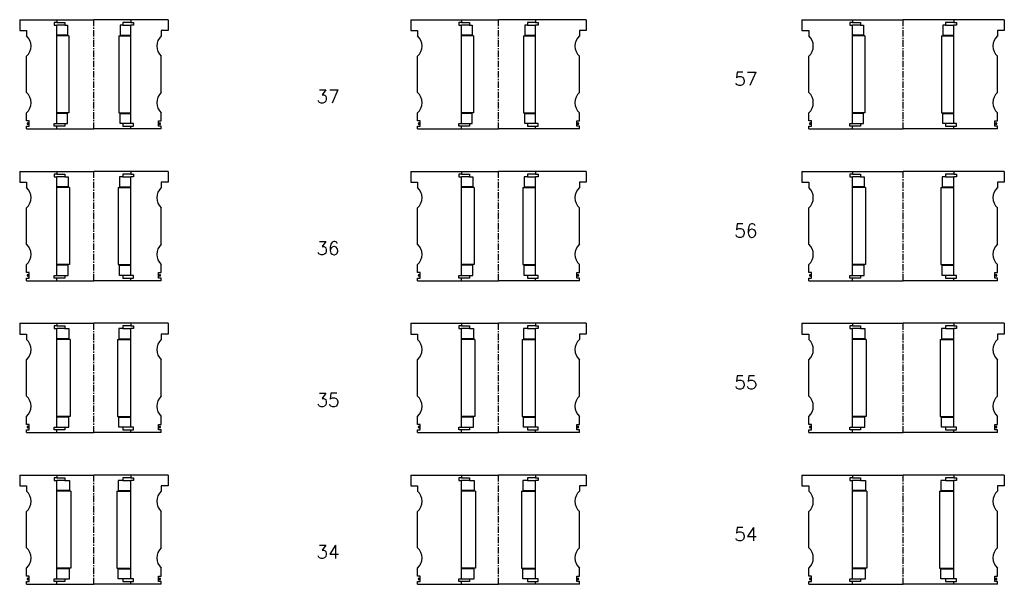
# Model space of a CAD drawing. Extents: x -2018 to 705, y -3434 to 10376.
# Tile 19 of 50: x -655 to 75, y 733 to 1152. Entities that reach past the tile are written whole.
import ezdxf

# ---------------------------------------------------------------- set-up
doc = ezdxf.new("R2010")
doc.units = 0
doc.header["$LTSCALE"] = 0.15
doc.linetypes.add('CENTER', pattern=[50.8, 31.75, -6.35, 6.35, -6.35])
doc.layers.get('0').update_dxf_attribs({"linetype": 'CONTINUOUS'})
doc.layers.add('CENTER', color=9, linetype='CENTER')
doc.styles.add('ROMANS', font='romans')

# ---------------------------------------------------------------- blocks, each defined once
blk = doc.blocks.new('6S057150T')
for p, q in [((-75, 40.5), (-37.5, 40.5)), ((-75, 40.5), (-75, 32.5)), ((-37.5, 38.5), (-39.5, 38.5)), ((-39.5, 38.5), (-39.5, 36.5)), ((-37.5, 40.5), (0, 40.5)), ((-37.5, 40.5), (-37.5, 38.5)), ((-37.5, 38.5), (-31.5, 38.5)), ((-31.5, 38.5), (-31.5, 36.5)), ((37.5, 40.5), (0, 40.5)), ((37.5, 38.5), (31.5, 38.5)), ((31.5, 38.5), (31.5, 36.5)), ((37.5, 40.5), (37.5, 38.5)), ((75, 40.5), (37.5, 40.5)), ((37.5, 38.5), (39.5, 38.5)), ((39.5, 38.5), (39.5, 36.5)), ((75, 40.5), (75, 32.5)), ((-75, 32.5), (-70, 32.5)), ((-70, 32.5), (-70, 28.5)), ((-39.5, 36.5), (-37.5, 36.5)), ((-37.5, -36.5), (-37.5, 36.5)), ((-31.5, 36.5), (-37.5, 36.5)), ((-31.5, 36.5), (-29.5, 36.5)), ((-29.5, 36.5), (-29.5, 29)), ((31.5, 36.5), (29.5, 36.5)), ((29.5, 36.5), (29.5, 29)), ((31.5, 36.5), (37.5, 36.5)), ((39.5, 36.5), (37.5, 36.5)), ((37.5, -36.5), (37.5, 36.5)), ((70, 32.5), (70, 28.5)), ((75, 32.5), (70, 32.5)), ((-29.5, 29), (-37.5, 29)), ((-28.5, 28.5), (-37.5, 28.5)), ((-28.5, 28.5), (-28.5, -28.5)), ((28.5, 28.5), (28.5, -28.5)), ((28.5, 28.5), (37.5, 28.5)), ((29.5, 29), (37.5, 29)), ((-70, -13.5), (-70, 13.5)), ((70, -13.5), (70, 13.5)), ((-70, -34.5), (-70, -28.5)), ((-28.5, -28.5), (-37.5, -28.5)), ((-29.5, -29), (-37.5, -29)), ((-29.5, -36.5), (-29.5, -29)), ((28.5, -28.5), (37.5, -28.5)), ((29.5, -36.5), (29.5, -29)), ((29.5, -29), (37.5, -29)), ((70, -34.5), (70, -28.5)), ((-68, -34.5), (-70, -34.5)), ((-68, -38.5), (-68, -34.5)), ((-39.5, -38.5), (-39.5, -36.5)), ((-39.5, -36.5), (-37.5, -36.5)), ((-37.5, -36.5), (-31.5, -36.5)), ((-31.5, -36.5), (-31.5, -38.5)), ((-31.5, -36.5), (-29.5, -36.5)), ((31.5, -36.5), (29.5, -36.5)), ((37.5, -36.5), (31.5, -36.5)), ((31.5, -36.5), (31.5, -38.5)), ((39.5, -36.5), (37.5, -36.5)), ((39.5, -38.5), (39.5, -36.5)), ((68, -38.5), (68, -34.5)), ((68, -34.5), (70, -34.5)), ((-70, -40.5), (-70, -38.5)), ((-70, -38.5), (-68, -38.5)), ((-70, -40.5), (-37.5, -40.5)), ((-37.5, -38.5), (-39.5, -38.5)), ((-37.5, -40.5), (-37.5, -38.5)), ((-31.5, -38.5), (-37.5, -38.5)), ((-37.5, -40.5), (0, -40.5)), ((37.5, -40.5), (0, -40.5)), ((31.5, -38.5), (37.5, -38.5)), ((37.5, -40.5), (37.5, -38.5)), ((37.5, -38.5), (39.5, -38.5)), ((70, -40.5), (37.5, -40.5)), ((70, -38.5), (68, -38.5)), ((70, -40.5), (70, -38.5))]:
    blk.add_line(p, q)
for centre, radius, start, end in [((-76.61, 21), 10, 311.40962, 48.59038), ((76.61, 21), 10, 131.40962, 228.59038), ((-76.61, -21), 10, 311.40962, 48.59038), ((76.61, -21), 10, 131.40962, 228.59038), ((-68.98, -36.52), 0.525, 0, 180), ((68.98, -36.52), 0.525, 0, 180), ((-68.98, -36.52), 0.525, 180, 0), ((68.98, -36.52), 0.525, 180, 0)]:
    blk.add_arc(centre, radius, start, end)
at = {"layer": 'CENTER'}
blk.add_line((0, -40.5), (0, 40.5), dxfattribs=at)
blk = doc.blocks.new('6S056150T')
for p, q in [((-75, 40.5), (-37.5, 40.5)), ((-75, 40.5), (-75, 32.5)), ((-37.5, 38.5), (-39.5, 38.5)), ((-39.5, 38.5), (-39.5, 36.5)), ((-37.5, 40.5), (0, 40.5)), ((-37.5, 40.5), (-37.5, 38.5)), ((-37.5, 38.5), (-31.5, 38.5)), ((-31.5, 38.5), (-31.5, 36.5)), ((37.5, 40.5), (0, 40.5)), ((37.5, 38.5), (31.5, 38.5)), ((31.5, 38.5), (31.5, 36.5)), ((37.5, 40.5), (37.5, 38.5)), ((75, 40.5), (37.5, 40.5)), ((37.5, 38.5), (39.5, 38.5)), ((39.5, 38.5), (39.5, 36.5)), ((75, 40.5), (75, 32.5)), ((-75, 32.5), (-70, 32.5)), ((-70, 32.5), (-70, 28.5)), ((-39.5, 36.5), (-37.5, 36.5)), ((-37.5, -36.5), (-37.5, 36.5)), ((-31.5, 36.5), (-37.5, 36.5)), ((-31.5, 36.5), (-29, 36.5)), ((-29, 36.5), (-29, 29)), ((31.5, 36.5), (29, 36.5)), ((29, 36.5), (29, 29)), ((31.5, 36.5), (37.5, 36.5)), ((39.5, 36.5), (37.5, 36.5)), ((37.5, -36.5), (37.5, 36.5)), ((70, 32.5), (70, 28.5)), ((75, 32.5), (70, 32.5)), ((-29, 29), (-37.5, 29)), ((-28, 28.5), (-37.5, 28.5)), ((-28, 28.5), (-28, -28.5)), ((28, 28.5), (28, -28.5)), ((28, 28.5), (37.5, 28.5)), ((29, 29), (37.5, 29)), ((-70, -13.5), (-70, 13.5)), ((70, -13.5), (70, 13.5)), ((-70, -34.5), (-70, -28.5)), ((-28, -28.5), (-37.5, -28.5)), ((-29, -29), (-37.5, -29)), ((-29, -36.5), (-29, -29)), ((28, -28.5), (37.5, -28.5)), ((29, -36.5), (29, -29)), ((29, -29), (37.5, -29)), ((70, -34.5), (70, -28.5)), ((-68, -34.5), (-70, -34.5)), ((-68, -38.5), (-68, -34.5)), ((-39.5, -38.5), (-39.5, -36.5)), ((-39.5, -36.5), (-37.5, -36.5)), ((-37.5, -36.5), (-31.5, -36.5)), ((-31.5, -36.5), (-31.5, -38.5)), ((-31.5, -36.5), (-29, -36.5)), ((31.5, -36.5), (29, -36.5)), ((37.5, -36.5), (31.5, -36.5)), ((31.5, -36.5), (31.5, -38.5)), ((39.5, -36.5), (37.5, -36.5)), ((39.5, -38.5), (39.5, -36.5)), ((68, -38.5), (68, -34.5)), ((68, -34.5), (70, -34.5)), ((-70, -40.5), (-70, -38.5)), ((-70, -38.5), (-68, -38.5)), ((-70, -40.5), (-37.5, -40.5)), ((-37.5, -38.5), (-39.5, -38.5)), ((-37.5, -40.5), (-37.5, -38.5)), ((-31.5, -38.5), (-37.5, -38.5)), ((-37.5, -40.5), (0, -40.5)), ((37.5, -40.5), (0, -40.5)), ((31.5, -38.5), (37.5, -38.5)), ((37.5, -40.5), (37.5, -38.5)), ((37.5, -38.5), (39.5, -38.5)), ((70, -40.5), (37.5, -40.5)), ((70, -38.5), (68, -38.5)), ((70, -40.5), (70, -38.5))]:
    blk.add_line(p, q)
for centre, radius, start, end in [((-76.61, 21), 10, 311.40962, 48.59038), ((76.61, 21), 10, 131.40962, 228.59038), ((-76.61, -21), 10, 311.40962, 48.59038), ((76.61, -21), 10, 131.40962, 228.59038), ((-68.98, -36.52), 0.525, 0, 180), ((68.98, -36.52), 0.525, 0, 180), ((-68.98, -36.52), 0.525, 180, 0), ((68.98, -36.52), 0.525, 180, 0)]:
    blk.add_arc(centre, radius, start, end)
at = {"layer": 'CENTER'}
blk.add_line((0, -40.5), (0, 40.5), dxfattribs=at)
blk = doc.blocks.new('6S055150T')
for p, q in [((-75, 40.5), (-37.5, 40.5)), ((-75, 40.5), (-75, 32.5)), ((-37.5, 38.5), (-39.5, 38.5)), ((-39.5, 38.5), (-39.5, 36.5)), ((-37.5, 40.5), (0, 40.5)), ((-37.5, 40.5), (-37.5, 38.5)), ((-37.5, 38.5), (-31.5, 38.5)), ((-31.5, 38.5), (-31.5, 36.5)), ((37.5, 40.5), (0, 40.5)), ((37.5, 38.5), (31.5, 38.5)), ((31.5, 38.5), (31.5, 36.5)), ((37.5, 40.5), (37.5, 38.5)), ((75, 40.5), (37.5, 40.5)), ((37.5, 38.5), (39.5, 38.5)), ((39.5, 38.5), (39.5, 36.5)), ((75, 40.5), (75, 32.5)), ((-75, 32.5), (-70, 32.5)), ((-70, 32.5), (-70, 28.5)), ((-39.5, 36.5), (-37.5, 36.5)), ((-37.5, -36.5), (-37.5, 36.5)), ((-31.5, 36.5), (-37.5, 36.5)), ((-31.5, 36.5), (-28.5, 36.5)), ((-28.5, 36.5), (-28.5, 29)), ((31.5, 36.5), (28.5, 36.5)), ((28.5, 36.5), (28.5, 29)), ((31.5, 36.5), (37.5, 36.5)), ((39.5, 36.5), (37.5, 36.5)), ((37.5, -36.5), (37.5, 36.5)), ((70, 32.5), (70, 28.5)), ((75, 32.5), (70, 32.5)), ((-28.5, 29), (-37.5, 29)), ((-27.5, 28.5), (-37.5, 28.5)), ((-27.5, 28.5), (-27.5, -28.5)), ((27.5, 28.5), (27.5, -28.5)), ((27.5, 28.5), (37.5, 28.5)), ((28.5, 29), (37.5, 29)), ((-70, -13.5), (-70, 13.5)), ((70, -13.5), (70, 13.5)), ((-70, -34.5), (-70, -28.5)), ((-27.5, -28.5), (-37.5, -28.5)), ((-28.5, -29), (-37.5, -29)), ((-28.5, -36.5), (-28.5, -29)), ((27.5, -28.5), (37.5, -28.5)), ((28.5, -36.5), (28.5, -29)), ((28.5, -29), (37.5, -29)), ((70, -34.5), (70, -28.5)), ((-68, -34.5), (-70, -34.5)), ((-68, -38.5), (-68, -34.5)), ((-39.5, -38.5), (-39.5, -36.5)), ((-39.5, -36.5), (-37.5, -36.5)), ((-37.5, -36.5), (-31.5, -36.5)), ((-31.5, -36.5), (-31.5, -38.5)), ((-31.5, -36.5), (-28.5, -36.5)), ((31.5, -36.5), (28.5, -36.5)), ((37.5, -36.5), (31.5, -36.5)), ((31.5, -36.5), (31.5, -38.5)), ((39.5, -36.5), (37.5, -36.5)), ((39.5, -38.5), (39.5, -36.5)), ((68, -38.5), (68, -34.5)), ((68, -34.5), (70, -34.5)), ((-70, -40.5), (-70, -38.5)), ((-70, -38.5), (-68, -38.5)), ((-70, -40.5), (-37.5, -40.5)), ((-37.5, -38.5), (-39.5, -38.5)), ((-37.5, -40.5), (-37.5, -38.5)), ((-31.5, -38.5), (-37.5, -38.5)), ((-37.5, -40.5), (0, -40.5)), ((37.5, -40.5), (0, -40.5)), ((31.5, -38.5), (37.5, -38.5)), ((37.5, -40.5), (37.5, -38.5)), ((37.5, -38.5), (39.5, -38.5)), ((70, -40.5), (37.5, -40.5)), ((70, -38.5), (68, -38.5)), ((70, -40.5), (70, -38.5))]:
    blk.add_line(p, q)
for centre, radius, start, end in [((-76.61, 21), 10, 311.40962, 48.59038), ((76.61, 21), 10, 131.40962, 228.59038), ((-76.61, -21), 10, 311.40962, 48.59038), ((76.61, -21), 10, 131.40962, 228.59038), ((-68.98, -36.52), 0.525, 0, 180), ((68.98, -36.52), 0.525, 0, 180), ((-68.98, -36.52), 0.525, 180, 0), ((68.98, -36.52), 0.525, 180, 0)]:
    blk.add_arc(centre, radius, start, end)
at = {"layer": 'CENTER'}
blk.add_line((0, -40.5), (0, 40.5), dxfattribs=at)
blk = doc.blocks.new('6S054150T')
for p, q in [((-75, 40.5), (-37.5, 40.5)), ((-75, 40.5), (-75, 32.5)), ((-37.5, 38.5), (-39.5, 38.5)), ((-39.5, 38.5), (-39.5, 36.5)), ((-37.5, 40.5), (0, 40.5)), ((-37.5, 40.5), (-37.5, 38.5)), ((-37.5, 38.5), (-31.5, 38.5)), ((-31.5, 38.5), (-31.5, 36.5)), ((37.5, 40.5), (0, 40.5)), ((37.5, 38.5), (31.5, 38.5)), ((31.5, 38.5), (31.5, 36.5)), ((37.5, 40.5), (37.5, 38.5)), ((75, 40.5), (37.5, 40.5)), ((37.5, 38.5), (39.5, 38.5)), ((39.5, 38.5), (39.5, 36.5)), ((75, 40.5), (75, 32.5)), ((-75, 32.5), (-70, 32.5)), ((-70, 32.5), (-70, 28.5)), ((-39.5, 36.5), (-37.5, 36.5)), ((-37.5, -36.5), (-37.5, 36.5)), ((-31.5, 36.5), (-37.5, 36.5)), ((-31.5, 36.5), (-28, 36.5)), ((-28, 36.5), (-28, 29)), ((31.5, 36.5), (28, 36.5)), ((28, 36.5), (28, 29)), ((31.5, 36.5), (37.5, 36.5)), ((39.5, 36.5), (37.5, 36.5)), ((37.5, -36.5), (37.5, 36.5)), ((70, 32.5), (70, 28.5)), ((75, 32.5), (70, 32.5)), ((-28, 29), (-37.5, 29)), ((-27, 28.5), (-37.5, 28.5)), ((-27, 28.5), (-27, -28.5)), ((27, 28.5), (27, -28.5)), ((27, 28.5), (37.5, 28.5)), ((28, 29), (37.5, 29)), ((-70, -13.5), (-70, 13.5)), ((70, -13.5), (70, 13.5)), ((-70, -34.5), (-70, -28.5)), ((-27, -28.5), (-37.5, -28.5)), ((-28, -29), (-37.5, -29)), ((-28, -36.5), (-28, -29)), ((27, -28.5), (37.5, -28.5)), ((28, -36.5), (28, -29)), ((28, -29), (37.5, -29)), ((70, -34.5), (70, -28.5)), ((-68, -34.5), (-70, -34.5)), ((-68, -38.5), (-68, -34.5)), ((-39.5, -38.5), (-39.5, -36.5)), ((-39.5, -36.5), (-37.5, -36.5)), ((-37.5, -36.5), (-31.5, -36.5)), ((-31.5, -36.5), (-31.5, -38.5)), ((-31.5, -36.5), (-28, -36.5)), ((31.5, -36.5), (28, -36.5)), ((37.5, -36.5), (31.5, -36.5)), ((31.5, -36.5), (31.5, -38.5)), ((39.5, -36.5), (37.5, -36.5)), ((39.5, -38.5), (39.5, -36.5)), ((68, -38.5), (68, -34.5)), ((68, -34.5), (70, -34.5)), ((-70, -40.5), (-70, -38.5)), ((-70, -38.5), (-68, -38.5)), ((-70, -40.5), (-37.5, -40.5)), ((-37.5, -38.5), (-39.5, -38.5)), ((-37.5, -40.5), (-37.5, -38.5)), ((-31.5, -38.5), (-37.5, -38.5)), ((-37.5, -40.5), (0, -40.5)), ((37.5, -40.5), (0, -40.5)), ((31.5, -38.5), (37.5, -38.5)), ((37.5, -40.5), (37.5, -38.5)), ((37.5, -38.5), (39.5, -38.5)), ((70, -40.5), (37.5, -40.5)), ((70, -38.5), (68, -38.5)), ((70, -40.5), (70, -38.5))]:
    blk.add_line(p, q)
for centre, radius, start, end in [((-76.61, 21), 10, 311.40962, 48.59038), ((76.61, 21), 10, 131.40962, 228.59038), ((-76.61, -21), 10, 311.40962, 48.59038), ((76.61, -21), 10, 131.40962, 228.59038), ((-68.98, -36.52), 0.525, 0, 180), ((68.98, -36.52), 0.525, 0, 180), ((-68.98, -36.52), 0.525, 180, 0), ((68.98, -36.52), 0.525, 180, 0)]:
    blk.add_arc(centre, radius, start, end)
at = {"layer": 'CENTER'}
blk.add_line((0, -40.5), (0, 40.5), dxfattribs=at)
blk = doc.blocks.new('6S037130T')
for p, q in [((-65, 40.5), (-27.5, 40.5)), ((-65, 40.5), (-65, 32.5)), ((-27.5, 38.5), (-29.5, 38.5)), ((-29.5, 38.5), (-29.5, 36.5)), ((-27.5, 40.5), (0, 40.5)), ((-27.5, 40.5), (-27.5, 38.5)), ((-27.5, 38.5), (-21.5, 38.5)), ((-21.5, 38.5), (-21.5, 36.5)), ((27.5, 40.5), (0, 40.5)), ((27.5, 38.5), (21.5, 38.5)), ((21.5, 38.5), (21.5, 36.5)), ((27.5, 40.5), (27.5, 38.5)), ((65, 40.5), (27.5, 40.5)), ((27.5, 38.5), (29.5, 38.5)), ((29.5, 38.5), (29.5, 36.5)), ((65, 40.5), (65, 32.5)), ((-65, 32.5), (-60, 32.5)), ((-60, 32.5), (-60, 28.5)), ((-29.5, 36.5), (-27.5, 36.5)), ((-27.5, -36.5), (-27.5, 36.5)), ((-21.5, 36.5), (-27.5, 36.5)), ((-21.5, 36.5), (-19.5, 36.5)), ((-19.5, 36.5), (-19.5, 29)), ((21.5, 36.5), (19.5, 36.5)), ((19.5, 36.5), (19.5, 29)), ((21.5, 36.5), (27.5, 36.5)), ((29.5, 36.5), (27.5, 36.5)), ((27.5, -36.5), (27.5, 36.5)), ((60, 32.5), (60, 28.5)), ((65, 32.5), (60, 32.5)), ((-19.5, 29), (-27.5, 29)), ((-18.5, 28.5), (-27.5, 28.5)), ((-18.5, 28.5), (-18.5, -28.5)), ((18.5, 28.5), (18.5, -28.5)), ((18.5, 28.5), (27.5, 28.5)), ((19.5, 29), (27.5, 29)), ((-60, -13.5), (-60, 13.5)), ((60, -13.5), (60, 13.5)), ((-60, -34.5), (-60, -28.5)), ((-18.5, -28.5), (-27.5, -28.5)), ((-19.5, -29), (-27.5, -29)), ((-19.5, -36.5), (-19.5, -29)), ((18.5, -28.5), (27.5, -28.5)), ((19.5, -36.5), (19.5, -29)), ((19.5, -29), (27.5, -29)), ((60, -34.5), (60, -28.5)), ((-58, -34.5), (-60, -34.5)), ((-58, -38.5), (-58, -34.5)), ((-29.5, -38.5), (-29.5, -36.5)), ((-29.5, -36.5), (-27.5, -36.5)), ((-27.5, -36.5), (-21.5, -36.5)), ((-21.5, -36.5), (-21.5, -38.5)), ((-21.5, -36.5), (-19.5, -36.5)), ((21.5, -36.5), (19.5, -36.5)), ((27.5, -36.5), (21.5, -36.5)), ((21.5, -36.5), (21.5, -38.5)), ((29.5, -36.5), (27.5, -36.5)), ((29.5, -38.5), (29.5, -36.5)), ((58, -38.5), (58, -34.5)), ((58, -34.5), (60, -34.5)), ((-60, -40.5), (-60, -38.5)), ((-60, -38.5), (-58, -38.5)), ((-60, -40.5), (-27.5, -40.5)), ((-27.5, -38.5), (-29.5, -38.5)), ((-27.5, -40.5), (-27.5, -38.5)), ((-21.5, -38.5), (-27.5, -38.5)), ((-27.5, -40.5), (0, -40.5)), ((27.5, -40.5), (0, -40.5)), ((21.5, -38.5), (27.5, -38.5)), ((27.5, -40.5), (27.5, -38.5)), ((27.5, -38.5), (29.5, -38.5)), ((60, -40.5), (27.5, -40.5)), ((60, -38.5), (58, -38.5)), ((60, -40.5), (60, -38.5))]:
    blk.add_line(p, q)
for centre, radius, start, end in [((-66.61, 21), 10, 311.40962, 48.59038), ((66.61, 21), 10, 131.40962, 228.59038), ((-66.61, -21), 10, 311.40962, 48.59038), ((66.61, -21), 10, 131.40962, 228.59038), ((-58.98, -36.52), 0.525, 0, 180), ((58.98, -36.52), 0.525, 0, 180), ((-58.98, -36.52), 0.525, 180, 0), ((58.98, -36.52), 0.525, 180, 0)]:
    blk.add_arc(centre, radius, start, end)
at = {"layer": 'CENTER'}
blk.add_line((0, -40.5), (0, 40.5), dxfattribs=at)
blk = doc.blocks.new('6S037110T')
for p, q in [((-55, 40.5), (-27.5, 40.5)), ((-55, 40.5), (-55, 32.5)), ((-27.5, 38.5), (-29.5, 38.5)), ((-29.5, 38.5), (-29.5, 36.5)), ((-27.5, 40.5), (0, 40.5)), ((-27.5, 40.5), (-27.5, 38.5)), ((-27.5, 38.5), (-21.5, 38.5)), ((-21.5, 38.5), (-21.5, 36.5)), ((27.5, 40.5), (0, 40.5)), ((27.5, 38.5), (21.5, 38.5)), ((21.5, 38.5), (21.5, 36.5)), ((27.5, 40.5), (27.5, 38.5)), ((55, 40.5), (27.5, 40.5)), ((27.5, 38.5), (29.5, 38.5)), ((29.5, 38.5), (29.5, 36.5)), ((55, 40.5), (55, 32.5)), ((-55, 32.5), (-50, 32.5)), ((-50, 32.5), (-50, 28.5)), ((-29.5, 36.5), (-27.5, 36.5)), ((-27.5, -36.5), (-27.5, 36.5)), ((-21.5, 36.5), (-27.5, 36.5)), ((-21.5, 36.5), (-19.5, 36.5)), ((-19.5, 36.5), (-19.5, 29)), ((21.5, 36.5), (19.5, 36.5)), ((19.5, 36.5), (19.5, 29)), ((21.5, 36.5), (27.5, 36.5)), ((29.5, 36.5), (27.5, 36.5)), ((27.5, -36.5), (27.5, 36.5)), ((50, 32.5), (50, 28.5)), ((55, 32.5), (50, 32.5)), ((-19.5, 29), (-27.5, 29)), ((-18.5, 28.5), (-27.5, 28.5)), ((-18.5, 28.5), (-18.5, -28.5)), ((18.5, 28.5), (18.5, -28.5)), ((18.5, 28.5), (27.5, 28.5)), ((19.5, 29), (27.5, 29)), ((-50, -13.5), (-50, 13.5)), ((50, -13.5), (50, 13.5)), ((-50, -34.5), (-50, -28.5)), ((-18.5, -28.5), (-27.5, -28.5)), ((-19.5, -29), (-27.5, -29)), ((-19.5, -36.5), (-19.5, -29)), ((18.5, -28.5), (27.5, -28.5)), ((19.5, -36.5), (19.5, -29)), ((19.5, -29), (27.5, -29)), ((50, -34.5), (50, -28.5)), ((-48, -34.5), (-50, -34.5)), ((-48, -38.5), (-48, -34.5)), ((-29.5, -38.5), (-29.5, -36.5)), ((-29.5, -36.5), (-27.5, -36.5)), ((-27.5, -36.5), (-21.5, -36.5)), ((-21.5, -36.5), (-21.5, -38.5)), ((-21.5, -36.5), (-19.5, -36.5)), ((21.5, -36.5), (19.5, -36.5)), ((27.5, -36.5), (21.5, -36.5)), ((21.5, -36.5), (21.5, -38.5)), ((29.5, -36.5), (27.5, -36.5)), ((29.5, -38.5), (29.5, -36.5)), ((48, -38.5), (48, -34.5)), ((48, -34.5), (50, -34.5)), ((-50, -40.5), (-50, -38.5)), ((-50, -38.5), (-48, -38.5)), ((-50, -40.5), (-27.5, -40.5)), ((-27.5, -38.5), (-29.5, -38.5)), ((-27.5, -40.5), (-27.5, -38.5)), ((-21.5, -38.5), (-27.5, -38.5)), ((-27.5, -40.5), (0, -40.5)), ((27.5, -40.5), (0, -40.5)), ((21.5, -38.5), (27.5, -38.5)), ((27.5, -40.5), (27.5, -38.5)), ((27.5, -38.5), (29.5, -38.5)), ((50, -40.5), (27.5, -40.5)), ((50, -38.5), (48, -38.5)), ((50, -40.5), (50, -38.5))]:
    blk.add_line(p, q)
for centre, radius, start, end in [((-56.61, 21), 10, 311.40962, 48.59038), ((56.61, 21), 10, 131.40962, 228.59038), ((-56.61, -21), 10, 311.40962, 48.59038), ((56.61, -21), 10, 131.40962, 228.59038), ((-48.98, -36.52), 0.525, 0, 180), ((48.98, -36.52), 0.525, 0, 180), ((-48.98, -36.52), 0.525, 180, 0), ((48.98, -36.52), 0.525, 180, 0)]:
    blk.add_arc(centre, radius, start, end)
at = {"layer": 'CENTER'}
blk.add_line((0, -40.5), (0, 40.5), dxfattribs=at)
blk = doc.blocks.new('6S036130T')
for p, q in [((-65, 40.5), (-27.5, 40.5)), ((-65, 40.5), (-65, 32.5)), ((-27.5, 38.5), (-29.5, 38.5)), ((-29.5, 38.5), (-29.5, 36.5)), ((-27.5, 40.5), (0, 40.5)), ((-27.5, 40.5), (-27.5, 38.5)), ((-27.5, 38.5), (-21.5, 38.5)), ((-21.5, 38.5), (-21.5, 36.5)), ((27.5, 40.5), (0, 40.5)), ((27.5, 38.5), (21.5, 38.5)), ((21.5, 38.5), (21.5, 36.5)), ((27.5, 40.5), (27.5, 38.5)), ((65, 40.5), (27.5, 40.5)), ((27.5, 38.5), (29.5, 38.5)), ((29.5, 38.5), (29.5, 36.5)), ((65, 40.5), (65, 32.5)), ((-65, 32.5), (-60, 32.5)), ((-60, 32.5), (-60, 28.5)), ((-29.5, 36.5), (-27.5, 36.5)), ((-27.5, -36.5), (-27.5, 36.5)), ((-21.5, 36.5), (-27.5, 36.5)), ((-21.5, 36.5), (-19, 36.5)), ((-19, 36.5), (-19, 29)), ((21.5, 36.5), (19, 36.5)), ((19, 36.5), (19, 29)), ((21.5, 36.5), (27.5, 36.5)), ((29.5, 36.5), (27.5, 36.5)), ((27.5, -36.5), (27.5, 36.5)), ((60, 32.5), (60, 28.5)), ((65, 32.5), (60, 32.5)), ((-19, 29), (-27.5, 29)), ((-18, 28.5), (-27.5, 28.5)), ((-18, 28.5), (-18, -28.5)), ((18, 28.5), (18, -28.5)), ((18, 28.5), (27.5, 28.5)), ((19, 29), (27.5, 29)), ((-60, -13.5), (-60, 13.5)), ((60, -13.5), (60, 13.5)), ((-60, -34.5), (-60, -28.5)), ((-18, -28.5), (-27.5, -28.5)), ((-19, -29), (-27.5, -29)), ((-19, -36.5), (-19, -29)), ((18, -28.5), (27.5, -28.5)), ((19, -36.5), (19, -29)), ((19, -29), (27.5, -29)), ((60, -34.5), (60, -28.5)), ((-58, -34.5), (-60, -34.5)), ((-58, -38.5), (-58, -34.5)), ((-29.5, -38.5), (-29.5, -36.5)), ((-29.5, -36.5), (-27.5, -36.5)), ((-27.5, -36.5), (-21.5, -36.5)), ((-21.5, -36.5), (-21.5, -38.5)), ((-21.5, -36.5), (-19, -36.5)), ((21.5, -36.5), (19, -36.5)), ((27.5, -36.5), (21.5, -36.5)), ((21.5, -36.5), (21.5, -38.5)), ((29.5, -36.5), (27.5, -36.5)), ((29.5, -38.5), (29.5, -36.5)), ((58, -38.5), (58, -34.5)), ((58, -34.5), (60, -34.5)), ((-60, -40.5), (-60, -38.5)), ((-60, -38.5), (-58, -38.5)), ((-60, -40.5), (-27.5, -40.5)), ((-27.5, -38.5), (-29.5, -38.5)), ((-27.5, -40.5), (-27.5, -38.5)), ((-21.5, -38.5), (-27.5, -38.5)), ((-27.5, -40.5), (0, -40.5)), ((27.5, -40.5), (0, -40.5)), ((21.5, -38.5), (27.5, -38.5)), ((27.5, -40.5), (27.5, -38.5)), ((27.5, -38.5), (29.5, -38.5)), ((60, -40.5), (27.5, -40.5)), ((60, -38.5), (58, -38.5)), ((60, -40.5), (60, -38.5))]:
    blk.add_line(p, q)
for centre, radius, start, end in [((-66.61, 21), 10, 311.40962, 48.59038), ((66.61, 21), 10, 131.40962, 228.59038), ((-66.61, -21), 10, 311.40962, 48.59038), ((66.61, -21), 10, 131.40962, 228.59038), ((-58.98, -36.52), 0.525, 0, 180), ((58.98, -36.52), 0.525, 0, 180), ((-58.98, -36.52), 0.525, 180, 0), ((58.98, -36.52), 0.525, 180, 0)]:
    blk.add_arc(centre, radius, start, end)
at = {"layer": 'CENTER'}
blk.add_line((0, -40.5), (0, 40.5), dxfattribs=at)
blk = doc.blocks.new('6S036110T')
for p, q in [((-55, 40.5), (-27.5, 40.5)), ((-55, 40.5), (-55, 32.5)), ((-27.5, 38.5), (-29.5, 38.5)), ((-29.5, 38.5), (-29.5, 36.5)), ((-27.5, 40.5), (0, 40.5)), ((-27.5, 40.5), (-27.5, 38.5)), ((-27.5, 38.5), (-21.5, 38.5)), ((-21.5, 38.5), (-21.5, 36.5)), ((27.5, 40.5), (0, 40.5)), ((27.5, 38.5), (21.5, 38.5)), ((21.5, 38.5), (21.5, 36.5)), ((27.5, 40.5), (27.5, 38.5)), ((55, 40.5), (27.5, 40.5)), ((27.5, 38.5), (29.5, 38.5)), ((29.5, 38.5), (29.5, 36.5)), ((55, 40.5), (55, 32.5)), ((-55, 32.5), (-50, 32.5)), ((-50, 32.5), (-50, 28.5)), ((-29.5, 36.5), (-27.5, 36.5)), ((-27.5, -36.5), (-27.5, 36.5)), ((-21.5, 36.5), (-27.5, 36.5)), ((-21.5, 36.5), (-19, 36.5)), ((-19, 36.5), (-19, 29)), ((21.5, 36.5), (19, 36.5)), ((19, 36.5), (19, 29)), ((21.5, 36.5), (27.5, 36.5)), ((29.5, 36.5), (27.5, 36.5)), ((27.5, -36.5), (27.5, 36.5)), ((50, 32.5), (50, 28.5)), ((55, 32.5), (50, 32.5)), ((-19, 29), (-27.5, 29)), ((-18, 28.5), (-27.5, 28.5)), ((-18, 28.5), (-18, -28.5)), ((18, 28.5), (18, -28.5)), ((18, 28.5), (27.5, 28.5)), ((19, 29), (27.5, 29)), ((-50, -13.5), (-50, 13.5)), ((50, -13.5), (50, 13.5)), ((-50, -34.5), (-50, -28.5)), ((-18, -28.5), (-27.5, -28.5)), ((-19, -29), (-27.5, -29)), ((-19, -36.5), (-19, -29)), ((18, -28.5), (27.5, -28.5)), ((19, -36.5), (19, -29)), ((19, -29), (27.5, -29)), ((50, -34.5), (50, -28.5)), ((-48, -34.5), (-50, -34.5)), ((-48, -38.5), (-48, -34.5)), ((-29.5, -38.5), (-29.5, -36.5)), ((-29.5, -36.5), (-27.5, -36.5)), ((-27.5, -36.5), (-21.5, -36.5)), ((-21.5, -36.5), (-21.5, -38.5)), ((-21.5, -36.5), (-19, -36.5)), ((21.5, -36.5), (19, -36.5)), ((27.5, -36.5), (21.5, -36.5)), ((21.5, -36.5), (21.5, -38.5)), ((29.5, -36.5), (27.5, -36.5)), ((29.5, -38.5), (29.5, -36.5)), ((48, -38.5), (48, -34.5)), ((48, -34.5), (50, -34.5)), ((-50, -40.5), (-50, -38.5)), ((-50, -38.5), (-48, -38.5)), ((-50, -40.5), (-27.5, -40.5)), ((-27.5, -38.5), (-29.5, -38.5)), ((-27.5, -40.5), (-27.5, -38.5)), ((-21.5, -38.5), (-27.5, -38.5)), ((-27.5, -40.5), (0, -40.5)), ((27.5, -40.5), (0, -40.5)), ((21.5, -38.5), (27.5, -38.5)), ((27.5, -40.5), (27.5, -38.5)), ((27.5, -38.5), (29.5, -38.5)), ((50, -40.5), (27.5, -40.5)), ((50, -38.5), (48, -38.5)), ((50, -40.5), (50, -38.5))]:
    blk.add_line(p, q)
for centre, radius, start, end in [((-56.61, 21), 10, 311.40962, 48.59038), ((56.61, 21), 10, 131.40962, 228.59038), ((-56.61, -21), 10, 311.40962, 48.59038), ((56.61, -21), 10, 131.40962, 228.59038), ((-48.98, -36.52), 0.525, 0, 180), ((48.98, -36.52), 0.525, 0, 180), ((-48.98, -36.52), 0.525, 180, 0), ((48.98, -36.52), 0.525, 180, 0)]:
    blk.add_arc(centre, radius, start, end)
at = {"layer": 'CENTER'}
blk.add_line((0, -40.5), (0, 40.5), dxfattribs=at)
blk = doc.blocks.new('6S035130T')
for p, q in [((-65, 40.5), (-27.5, 40.5)), ((-65, 40.5), (-65, 32.5)), ((-27.5, 38.5), (-29.5, 38.5)), ((-29.5, 38.5), (-29.5, 36.5)), ((-27.5, 40.5), (0, 40.5)), ((-27.5, 40.5), (-27.5, 38.5)), ((-27.5, 38.5), (-21.5, 38.5)), ((-21.5, 38.5), (-21.5, 36.5)), ((27.5, 40.5), (0, 40.5)), ((27.5, 38.5), (21.5, 38.5)), ((21.5, 38.5), (21.5, 36.5)), ((27.5, 40.5), (27.5, 38.5)), ((65, 40.5), (27.5, 40.5)), ((27.5, 38.5), (29.5, 38.5)), ((29.5, 38.5), (29.5, 36.5)), ((65, 40.5), (65, 32.5)), ((-65, 32.5), (-60, 32.5)), ((-60, 32.5), (-60, 28.5)), ((-29.5, 36.5), (-27.5, 36.5)), ((-27.5, -36.5), (-27.5, 36.5)), ((-21.5, 36.5), (-27.5, 36.5)), ((-21.5, 36.5), (-18.5, 36.5)), ((-18.5, 36.5), (-18.5, 29)), ((21.5, 36.5), (18.5, 36.5)), ((18.5, 36.5), (18.5, 29)), ((21.5, 36.5), (27.5, 36.5)), ((29.5, 36.5), (27.5, 36.5)), ((27.5, -36.5), (27.5, 36.5)), ((60, 32.5), (60, 28.5)), ((65, 32.5), (60, 32.5)), ((-18.5, 29), (-27.5, 29)), ((-17.5, 28.5), (-27.5, 28.5)), ((-17.5, 28.5), (-17.5, -28.5)), ((17.5, 28.5), (17.5, -28.5)), ((17.5, 28.5), (27.5, 28.5)), ((18.5, 29), (27.5, 29)), ((-60, -13.5), (-60, 13.5)), ((60, -13.5), (60, 13.5)), ((-60, -34.5), (-60, -28.5)), ((-17.5, -28.5), (-27.5, -28.5)), ((-18.5, -29), (-27.5, -29)), ((-18.5, -36.5), (-18.5, -29)), ((17.5, -28.5), (27.5, -28.5)), ((18.5, -36.5), (18.5, -29)), ((18.5, -29), (27.5, -29)), ((60, -34.5), (60, -28.5)), ((-58, -34.5), (-60, -34.5)), ((-58, -38.5), (-58, -34.5)), ((-29.5, -38.5), (-29.5, -36.5)), ((-29.5, -36.5), (-27.5, -36.5)), ((-27.5, -36.5), (-21.5, -36.5)), ((-21.5, -36.5), (-21.5, -38.5)), ((-21.5, -36.5), (-18.5, -36.5)), ((21.5, -36.5), (18.5, -36.5)), ((27.5, -36.5), (21.5, -36.5)), ((21.5, -36.5), (21.5, -38.5)), ((29.5, -36.5), (27.5, -36.5)), ((29.5, -38.5), (29.5, -36.5)), ((58, -38.5), (58, -34.5)), ((58, -34.5), (60, -34.5)), ((-60, -40.5), (-60, -38.5)), ((-60, -38.5), (-58, -38.5)), ((-60, -40.5), (-27.5, -40.5)), ((-27.5, -38.5), (-29.5, -38.5)), ((-27.5, -40.5), (-27.5, -38.5)), ((-21.5, -38.5), (-27.5, -38.5)), ((-27.5, -40.5), (0, -40.5)), ((27.5, -40.5), (0, -40.5)), ((21.5, -38.5), (27.5, -38.5)), ((27.5, -40.5), (27.5, -38.5)), ((27.5, -38.5), (29.5, -38.5)), ((60, -40.5), (27.5, -40.5)), ((60, -38.5), (58, -38.5)), ((60, -40.5), (60, -38.5))]:
    blk.add_line(p, q)
for centre, radius, start, end in [((-66.61, 21), 10, 311.40962, 48.59038), ((66.61, 21), 10, 131.40962, 228.59038), ((-66.61, -21), 10, 311.40962, 48.59038), ((66.61, -21), 10, 131.40962, 228.59038), ((-58.98, -36.52), 0.525, 0, 180), ((58.98, -36.52), 0.525, 0, 180), ((-58.98, -36.52), 0.525, 180, 0), ((58.98, -36.52), 0.525, 180, 0)]:
    blk.add_arc(centre, radius, start, end)
at = {"layer": 'CENTER'}
blk.add_line((0, -40.5), (0, 40.5), dxfattribs=at)
blk = doc.blocks.new('6S035110T')
for p, q in [((-55, 40.5), (-27.5, 40.5)), ((-55, 40.5), (-55, 32.5)), ((-27.5, 38.5), (-29.5, 38.5)), ((-29.5, 38.5), (-29.5, 36.5)), ((-27.5, 40.5), (0, 40.5)), ((-27.5, 40.5), (-27.5, 38.5)), ((-27.5, 38.5), (-21.5, 38.5)), ((-21.5, 38.5), (-21.5, 36.5)), ((27.5, 40.5), (0, 40.5)), ((27.5, 38.5), (21.5, 38.5)), ((21.5, 38.5), (21.5, 36.5)), ((27.5, 40.5), (27.5, 38.5)), ((55, 40.5), (27.5, 40.5)), ((27.5, 38.5), (29.5, 38.5)), ((29.5, 38.5), (29.5, 36.5)), ((55, 40.5), (55, 32.5)), ((-55, 32.5), (-50, 32.5)), ((-50, 32.5), (-50, 28.5)), ((-29.5, 36.5), (-27.5, 36.5)), ((-27.5, -36.5), (-27.5, 36.5)), ((-21.5, 36.5), (-27.5, 36.5)), ((-21.5, 36.5), (-18.5, 36.5)), ((-18.5, 36.5), (-18.5, 29)), ((21.5, 36.5), (18.5, 36.5)), ((18.5, 36.5), (18.5, 29)), ((21.5, 36.5), (27.5, 36.5)), ((29.5, 36.5), (27.5, 36.5)), ((27.5, -36.5), (27.5, 36.5)), ((50, 32.5), (50, 28.5)), ((55, 32.5), (50, 32.5)), ((-18.5, 29), (-27.5, 29)), ((-17.5, 28.5), (-27.5, 28.5)), ((-17.5, 28.5), (-17.5, -28.5)), ((17.5, 28.5), (17.5, -28.5)), ((17.5, 28.5), (27.5, 28.5)), ((18.5, 29), (27.5, 29)), ((-50, -13.5), (-50, 13.5)), ((50, -13.5), (50, 13.5)), ((-50, -34.5), (-50, -28.5)), ((-17.5, -28.5), (-27.5, -28.5)), ((-18.5, -29), (-27.5, -29)), ((-18.5, -36.5), (-18.5, -29)), ((17.5, -28.5), (27.5, -28.5)), ((18.5, -36.5), (18.5, -29)), ((18.5, -29), (27.5, -29)), ((50, -34.5), (50, -28.5)), ((-48, -34.5), (-50, -34.5)), ((-48, -38.5), (-48, -34.5)), ((-29.5, -38.5), (-29.5, -36.5)), ((-29.5, -36.5), (-27.5, -36.5)), ((-27.5, -36.5), (-21.5, -36.5)), ((-21.5, -36.5), (-21.5, -38.5)), ((-21.5, -36.5), (-18.5, -36.5)), ((21.5, -36.5), (18.5, -36.5)), ((27.5, -36.5), (21.5, -36.5)), ((21.5, -36.5), (21.5, -38.5)), ((29.5, -36.5), (27.5, -36.5)), ((29.5, -38.5), (29.5, -36.5)), ((48, -38.5), (48, -34.5)), ((48, -34.5), (50, -34.5)), ((-50, -40.5), (-50, -38.5)), ((-50, -38.5), (-48, -38.5)), ((-50, -40.5), (-27.5, -40.5)), ((-27.5, -38.5), (-29.5, -38.5)), ((-27.5, -40.5), (-27.5, -38.5)), ((-21.5, -38.5), (-27.5, -38.5)), ((-27.5, -40.5), (0, -40.5)), ((27.5, -40.5), (0, -40.5)), ((21.5, -38.5), (27.5, -38.5)), ((27.5, -40.5), (27.5, -38.5)), ((27.5, -38.5), (29.5, -38.5)), ((50, -40.5), (27.5, -40.5)), ((50, -38.5), (48, -38.5)), ((50, -40.5), (50, -38.5))]:
    blk.add_line(p, q)
for centre, radius, start, end in [((-56.61, 21), 10, 311.40962, 48.59038), ((56.61, 21), 10, 131.40962, 228.59038), ((-56.61, -21), 10, 311.40962, 48.59038), ((56.61, -21), 10, 131.40962, 228.59038), ((-48.98, -36.52), 0.525, 0, 180), ((48.98, -36.52), 0.525, 0, 180), ((-48.98, -36.52), 0.525, 180, 0), ((48.98, -36.52), 0.525, 180, 0)]:
    blk.add_arc(centre, radius, start, end)
at = {"layer": 'CENTER'}
blk.add_line((0, -40.5), (0, 40.5), dxfattribs=at)
blk = doc.blocks.new('6S034130T')
for p, q in [((-65, 40.5), (-27.5, 40.5)), ((-65, 40.5), (-65, 32.5)), ((-27.5, 38.5), (-29.5, 38.5)), ((-29.5, 38.5), (-29.5, 36.5)), ((-27.5, 40.5), (0, 40.5)), ((-27.5, 40.5), (-27.5, 38.5)), ((-27.5, 38.5), (-21.5, 38.5)), ((-21.5, 38.5), (-21.5, 36.5)), ((27.5, 40.5), (0, 40.5)), ((27.5, 38.5), (21.5, 38.5)), ((21.5, 38.5), (21.5, 36.5)), ((27.5, 40.5), (27.5, 38.5)), ((65, 40.5), (27.5, 40.5)), ((27.5, 38.5), (29.5, 38.5)), ((29.5, 38.5), (29.5, 36.5)), ((65, 40.5), (65, 32.5)), ((-65, 32.5), (-60, 32.5)), ((-60, 32.5), (-60, 28.5)), ((-29.5, 36.5), (-27.5, 36.5)), ((-27.5, -36.5), (-27.5, 36.5)), ((-21.5, 36.5), (-27.5, 36.5)), ((-21.5, 36.5), (-18, 36.5)), ((-18, 36.5), (-18, 29)), ((21.5, 36.5), (18, 36.5)), ((18, 36.5), (18, 29)), ((21.5, 36.5), (27.5, 36.5)), ((29.5, 36.5), (27.5, 36.5)), ((27.5, -36.5), (27.5, 36.5)), ((60, 32.5), (60, 28.5)), ((65, 32.5), (60, 32.5)), ((-18, 29), (-27.5, 29)), ((-17, 28.5), (-27.5, 28.5)), ((-17, 28.5), (-17, -28.5)), ((17, 28.5), (17, -28.5)), ((17, 28.5), (27.5, 28.5)), ((18, 29), (27.5, 29)), ((-60, -13.5), (-60, 13.5)), ((60, -13.5), (60, 13.5)), ((-60, -34.5), (-60, -28.5)), ((-17, -28.5), (-27.5, -28.5)), ((-18, -29), (-27.5, -29)), ((-18, -36.5), (-18, -29)), ((17, -28.5), (27.5, -28.5)), ((18, -36.5), (18, -29)), ((18, -29), (27.5, -29)), ((60, -34.5), (60, -28.5)), ((-58, -34.5), (-60, -34.5)), ((-58, -38.5), (-58, -34.5)), ((-29.5, -38.5), (-29.5, -36.5)), ((-29.5, -36.5), (-27.5, -36.5)), ((-27.5, -36.5), (-21.5, -36.5)), ((-21.5, -36.5), (-21.5, -38.5)), ((-21.5, -36.5), (-18, -36.5)), ((21.5, -36.5), (18, -36.5)), ((27.5, -36.5), (21.5, -36.5)), ((21.5, -36.5), (21.5, -38.5)), ((29.5, -36.5), (27.5, -36.5)), ((29.5, -38.5), (29.5, -36.5)), ((58, -38.5), (58, -34.5)), ((58, -34.5), (60, -34.5)), ((-60, -40.5), (-60, -38.5)), ((-60, -38.5), (-58, -38.5)), ((-60, -40.5), (-27.5, -40.5)), ((-27.5, -38.5), (-29.5, -38.5)), ((-27.5, -40.5), (-27.5, -38.5)), ((-21.5, -38.5), (-27.5, -38.5)), ((-27.5, -40.5), (0, -40.5)), ((27.5, -40.5), (0, -40.5)), ((21.5, -38.5), (27.5, -38.5)), ((27.5, -40.5), (27.5, -38.5)), ((27.5, -38.5), (29.5, -38.5)), ((60, -40.5), (27.5, -40.5)), ((60, -38.5), (58, -38.5)), ((60, -40.5), (60, -38.5))]:
    blk.add_line(p, q)
for centre, radius, start, end in [((-66.61, 21), 10, 311.40962, 48.59038), ((66.61, 21), 10, 131.40962, 228.59038), ((-66.61, -21), 10, 311.40962, 48.59038), ((66.61, -21), 10, 131.40962, 228.59038), ((-58.98, -36.52), 0.525, 0, 180), ((58.98, -36.52), 0.525, 0, 180), ((-58.98, -36.52), 0.525, 180, 0), ((58.98, -36.52), 0.525, 180, 0)]:
    blk.add_arc(centre, radius, start, end)
at = {"layer": 'CENTER'}
blk.add_line((0, -40.5), (0, 40.5), dxfattribs=at)
blk = doc.blocks.new('6S034110T')
for p, q in [((-55, 40.5), (-27.5, 40.5)), ((-55, 40.5), (-55, 32.5)), ((-27.5, 38.5), (-29.5, 38.5)), ((-29.5, 38.5), (-29.5, 36.5)), ((-27.5, 40.5), (0, 40.5)), ((-27.5, 40.5), (-27.5, 38.5)), ((-27.5, 38.5), (-21.5, 38.5)), ((-21.5, 38.5), (-21.5, 36.5)), ((27.5, 40.5), (0, 40.5)), ((27.5, 38.5), (21.5, 38.5)), ((21.5, 38.5), (21.5, 36.5)), ((27.5, 40.5), (27.5, 38.5)), ((55, 40.5), (27.5, 40.5)), ((27.5, 38.5), (29.5, 38.5)), ((29.5, 38.5), (29.5, 36.5)), ((55, 40.5), (55, 32.5)), ((-55, 32.5), (-50, 32.5)), ((-50, 32.5), (-50, 28.5)), ((-29.5, 36.5), (-27.5, 36.5)), ((-27.5, -36.5), (-27.5, 36.5)), ((-21.5, 36.5), (-27.5, 36.5)), ((-21.5, 36.5), (-18, 36.5)), ((-18, 36.5), (-18, 29)), ((21.5, 36.5), (18, 36.5)), ((18, 36.5), (18, 29)), ((21.5, 36.5), (27.5, 36.5)), ((29.5, 36.5), (27.5, 36.5)), ((27.5, -36.5), (27.5, 36.5)), ((50, 32.5), (50, 28.5)), ((55, 32.5), (50, 32.5)), ((-18, 29), (-27.5, 29)), ((-17, 28.5), (-27.5, 28.5)), ((-17, 28.5), (-17, -28.5)), ((17, 28.5), (17, -28.5)), ((17, 28.5), (27.5, 28.5)), ((18, 29), (27.5, 29)), ((-50, -13.5), (-50, 13.5)), ((50, -13.5), (50, 13.5)), ((-50, -34.5), (-50, -28.5)), ((-17, -28.5), (-27.5, -28.5)), ((-18, -29), (-27.5, -29)), ((-18, -36.5), (-18, -29)), ((17, -28.5), (27.5, -28.5)), ((18, -36.5), (18, -29)), ((18, -29), (27.5, -29)), ((50, -34.5), (50, -28.5)), ((-48, -34.5), (-50, -34.5)), ((-48, -38.5), (-48, -34.5)), ((-29.5, -38.5), (-29.5, -36.5)), ((-29.5, -36.5), (-27.5, -36.5)), ((-27.5, -36.5), (-21.5, -36.5)), ((-21.5, -36.5), (-21.5, -38.5)), ((-21.5, -36.5), (-18, -36.5)), ((21.5, -36.5), (18, -36.5)), ((27.5, -36.5), (21.5, -36.5)), ((21.5, -36.5), (21.5, -38.5)), ((29.5, -36.5), (27.5, -36.5)), ((29.5, -38.5), (29.5, -36.5)), ((48, -38.5), (48, -34.5)), ((48, -34.5), (50, -34.5)), ((-50, -40.5), (-50, -38.5)), ((-50, -38.5), (-48, -38.5)), ((-50, -40.5), (-27.5, -40.5)), ((-27.5, -38.5), (-29.5, -38.5)), ((-27.5, -40.5), (-27.5, -38.5)), ((-21.5, -38.5), (-27.5, -38.5)), ((-27.5, -40.5), (0, -40.5)), ((27.5, -40.5), (0, -40.5)), ((21.5, -38.5), (27.5, -38.5)), ((27.5, -40.5), (27.5, -38.5)), ((27.5, -38.5), (29.5, -38.5)), ((50, -40.5), (27.5, -40.5)), ((50, -38.5), (48, -38.5)), ((50, -40.5), (50, -38.5))]:
    blk.add_line(p, q)
for centre, radius, start, end in [((-56.61, 21), 10, 311.40962, 48.59038), ((56.61, 21), 10, 131.40962, 228.59038), ((-56.61, -21), 10, 311.40962, 48.59038), ((56.61, -21), 10, 131.40962, 228.59038), ((-48.98, -36.52), 0.525, 0, 180), ((48.98, -36.52), 0.525, 0, 180), ((-48.98, -36.52), 0.525, 180, 0), ((48.98, -36.52), 0.525, 180, 0)]:
    blk.add_arc(centre, radius, start, end)
at = {"layer": 'CENTER'}
blk.add_line((0, -40.5), (0, 40.5), dxfattribs=at)

msp = doc.modelspace()

# ---------------------------------------------------------------- block references
for name, p in [('6S037110T', (-600, 1111)), ('6S037130T', (-300, 1111)), ('6S057150T', (0, 1111)), ('6S036110T', (-600, 998.5)), ('6S036130T', (-300, 998.5)), ('6S056150T', (0, 998.5)), ('6S035110T', (-600, 886)), ('6S035130T', (-300, 886)), ('6S055150T', (0, 886)), ('6S034110T', (-600, 773.5)), ('6S034130T', (-300, 773.5)), ('6S054150T', (0, 773.5))]:
    msp.add_blockref(name, p)

# ---------------------------------------------------------------- texts
at = {"style": 'ROMANS'}
for s, p in [('57', (-125.17, 1102.62)), ('37', (-434.98, 1089.62)), ('56', (-125.17, 990.12)), ('36', (-434.98, 977.12)), ('55', (-125.17, 877.62)), ('35', (-434.98, 864.62)), ('54', (-125.17, 765.12)), ('34', (-434.98, 752.12))]:
    msp.add_text(s, height=10, dxfattribs=at).set_placement(p)

doc.saveas('drawing.dxf')
